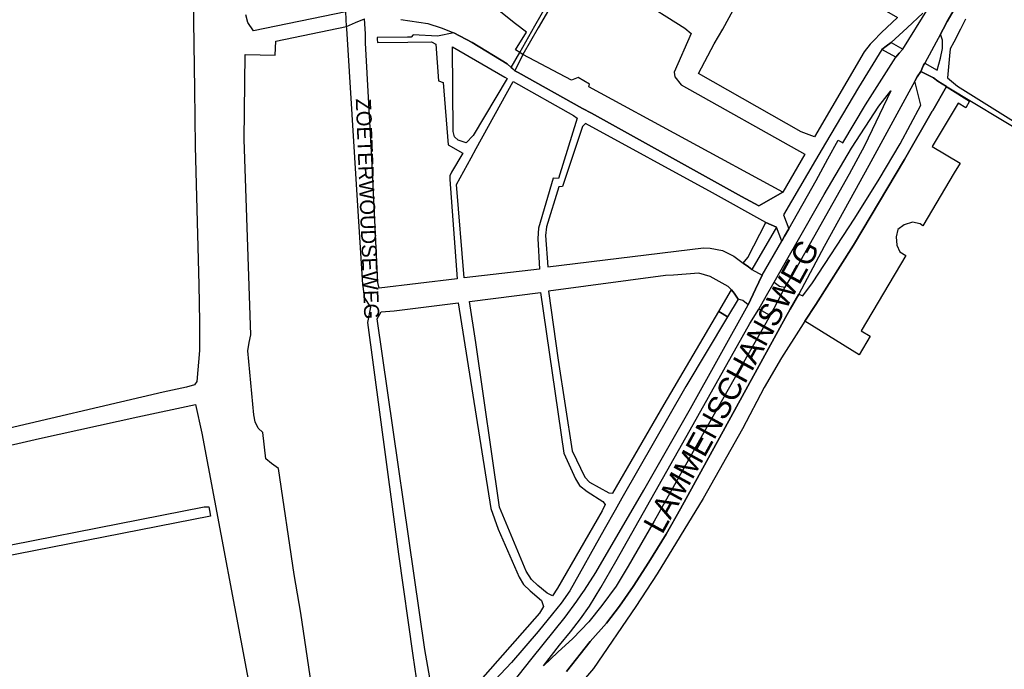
# Model space of a CAD drawing. Header units: metres. Extents: x 89872 to 99175, y 455036 to 468911.
# Tile 55 of 196: x 93082 to 93734, y 462026 to 462456. Entities that reach past the tile are written whole.
import ezdxf
from ezdxf.enums import TextEntityAlignment as Align

# ---------------------------------------------------------------- set-up
doc = ezdxf.new("R2010")
doc.units = ezdxf.units.M
for name, color, linetype in [('Straatnamen', 7, 'Continuous'), ('Straatnamen doorgaand', 7, 'Continuous'), ('Wegdeel doorgaand', 1, 'Continuous')]:
    doc.layers.add(name, color=color, linetype=linetype)
doc.layers.add('Waterdeel', color=7, linetype='Continuous', true_color=0x00aaff)
doc.layers.add('Wegdeel', color=7, linetype='Continuous', true_color=0x9a9a9a)

msp = doc.modelspace()

# ---------------------------------------------------------------- linework, layer by layer
at = {"layer": 'Waterdeel', "lineweight": -3}
for points in [[(93196.34, 462500), (93197.59, 462410.19), (93198.11, 462372.24), (93200.34, 462280.46), (93200.93, 462255.97), (93200.93, 462236.92), (93199.15, 462216.42), (93197.52, 462214.3), (93192.31, 462212.67), (93176.85, 462209.42), (93059.87, 462182.08)], [(93334.29, 462456.24), (93352.07, 462453.7), (93361.01, 462450.71), (93369.31, 462447.54), (93381.5, 462440.98), (93404.53, 462426.85), (93407.28, 462424.44), (93408.36, 462423.49), (93409.64, 462422.37), (93411.83, 462421.09), (93454.54, 462397.42), (93460.41, 462394.17), (93559.87, 462339.04), (93571.39, 462332.88), (93587.25, 462341.86), (93458.66, 462411.75), (93459.25, 462413.47), (93451.65, 462417.74), (93447.14, 462416.08), (93414.95, 462433.09), (93413.95, 462433.71), (93412.92, 462434.34), (93410.24, 462436.17), (93417.35, 462447.77), (93410.07, 462453.42), (93396.07, 462464.72)], [(93275.1, 462015.21), (93267.92, 462063.07), (93263.49, 462088.54), (93253.16, 462158.87), (93248.6, 462162.13), (93244.9, 462165.17), (93242.73, 462182.78), (93239.8, 462185.6), (93237.84, 462189.73), (93236.97, 462194.3), (93232.95, 462236.68), (93233.82, 462242.33), (93234.91, 462247.33), (93230.44, 462376.82), (93231.21, 462432.99), (93251.08, 462432.54), (93251.53, 462442.02), (93298.34, 462451.65), (93304.3, 462454.24), (93310.21, 462456.8)], [(93297.73, 462461.32), (93236.67, 462448.76), (93232.82, 462454.35), (93231.52, 462459.4)], [(93030.58, 462163.85), (93095.01, 462178.66), (93159.94, 462193.15), (93198.26, 462201.28), (93202.49, 462182.24), (93236.66, 462000.29)]]:
    msp.add_lwpolyline(points, dxfattribs=at)
at = {"layer": 'Wegdeel'}
for p, q in [((93696.05, 462454.98), (93708.27, 462476.29)), ((93423.04, 462452.18), (93433.86, 462471.21)), ((93436.7, 462470.73), (93425.16, 462450.75)), ((93708.13, 462456.46), (93704.77, 462449.93)), ((93412.92, 462434.34), (93423.04, 462452.18)), ((93425.16, 462450.75), (93414.95, 462433.09)), ((93691.5, 462446.47), (93693.38, 462449.97)), ((93693.38, 462449.97), (93696.05, 462454.98)), ((93704.77, 462449.93), (93700.35, 462441.33)), ((93692.92, 462442.62), (93691.5, 462446.47)), ((93692.92, 462436.95), (93692.92, 462442.62)), ((93652.79, 462436.45), (93655.58, 462438.53)), ((93662.05, 462431.38), (93652.79, 462436.45)), ((93655.58, 462438.53), (93658.9, 462440.99)), ((93658.9, 462440.99), (93666.59, 462436.62)), ((93666.59, 462436.62), (93664.27, 462433.94)), ((93691.71, 462430.66), (93692.92, 462436.95)), ((93698.08, 462436.9), (93697.51, 462432.25)), ((93700.35, 462441.33), (93698.08, 462436.9)), ((93407.28, 462424.44), (93412.92, 462434.34)), ((93414.95, 462433.09), (93409.64, 462422.37)), ((93664.27, 462433.94), (93662.05, 462431.38)), ((93689.31, 462422.72), (93691.71, 462430.66)), ((93697.51, 462432.25), (93696.25, 462417.65)), ((93408.36, 462423.49), (93407.28, 462424.44)), ((93409.64, 462422.37), (93408.36, 462423.49)), ((93678.64, 462421.9), (93680.29, 462426.06)), ((93680.29, 462426.06), (93681.28, 462427.44)), ((93681.28, 462427.44), (93689.31, 462422.72)), ((93674.54, 462415.52), (93676.05, 462418.28)), ((93676.05, 462418.28), (93678.64, 462421.9)), ((93678.64, 462421.9), (93686.88, 462417.71)), ((93686.88, 462417.71), (93678.64, 462421.9)), ((93686.88, 462417.71), (93689.81, 462415.34)), ((93689.81, 462415.34), (93686.88, 462417.71)), ((93696.25, 462417.65), (93702.8, 462412.18)), ((93678.54, 462399.6), (93674.54, 462415.52)), ((93695.57, 462411.79), (93686.44, 462395.92)), ((93686.44, 462395.92), (93695.57, 462411.79)), ((93689.81, 462415.34), (93695.57, 462411.79)), ((93695.57, 462411.79), (93689.81, 462415.34)), ((93773.34, 462364.59), (93696, 462411.52)), ((93696, 462411.52), (93710.89, 462402.16)), ((93702.8, 462412.18), (93778.2, 462364.96)), ((93671.82, 462386.66), (93678.54, 462399.6)), ((93703.38, 462400.74), (93686.14, 462372.2)), ((93708.32, 462397.75), (93703.38, 462400.74)), ((93710.89, 462402.16), (93708.32, 462397.75)), ((93686.19, 462395.5), (93667.8, 462363.58)), ((93667.8, 462363.58), (93686.19, 462395.5)), ((93686.44, 462395.92), (93686.19, 462395.5)), ((93686.19, 462395.5), (93686.44, 462395.92)), ((93664.83, 462373.99), (93671.82, 462386.66)), ((93651.04, 462350.47), (93664.83, 462373.99)), ((93686.14, 462372.2), (93704.68, 462361)), ((93667.8, 462363.58), (93633.95, 462306.76)), ((93633.95, 462306.76), (93667.8, 462363.58)), ((93704.68, 462361), (93700.72, 462354.8)), ((93700.72, 462354.8), (93679.94, 462319.63)), ((93634.83, 462324.71), (93651.04, 462350.47)), ((93606.85, 462281.73), (93634.83, 462324.71)), ((93564.05, 462298.72), (93576.03, 462321.72)), ((93582.92, 462318.71), (93566.67, 462290.67)), ((93576.03, 462321.72), (93579.55, 462320.18)), ((93579.55, 462320.18), (93582.92, 462318.71)), ((93667.47, 462320.33), (93663.31, 462317.21)), ((93673.01, 462322.06), (93667.47, 462320.33)), ((93678.21, 462321.02), (93673.01, 462322.06)), ((93679.94, 462319.63), (93678.21, 462321.02)), ((93663.31, 462317.21), (93662.27, 462312.36)), ((93662.27, 462312.36), (93662.62, 462306.81)), ((93633.95, 462306.76), (93608.94, 462267.47)), ((93608.94, 462267.47), (93633.95, 462306.76)), ((93662.62, 462306.81), (93664.7, 462302.31)), ((93560.91, 462294.87), (93564.05, 462298.72)), ((93668.62, 462299.99), (93639.07, 462249.98)), ((93664.7, 462302.31), (93668.62, 462299.99)), ((93564.4, 462292.33), (93560.91, 462294.87)), ((93566.67, 462290.67), (93564.4, 462292.33)), ((93576.41, 462273.54), (93581.44, 462282.36)), ((93581.44, 462282.36), (93584.94, 462279.73)), ((93584.94, 462279.73), (93588.61, 462278.86)), ((93600.37, 462273.21), (93606.85, 462281.73)), ((93544.77, 462262.8), (93553.3, 462277.29)), ((93553.3, 462277.29), (93554.91, 462274.88)), ((93554.91, 462274.88), (93557.5, 462271)), ((93571.2, 462264.42), (93576.41, 462273.54)), ((93588.61, 462278.86), (93583.7, 462269.43)), ((93592.07, 462264.47), (93597.73, 462274.43)), ((93597.73, 462274.43), (93600.37, 462273.21)), ((93557.5, 462271), (93550.57, 462259.35)), ((93583.7, 462269.43), (93578.9, 462260.23)), ((93608.94, 462267.47), (93601.86, 462256.35)), ((93601.86, 462256.35), (93608.94, 462267.47)), ((93546.92, 462261.52), (93544.77, 462262.8)), ((93550.57, 462259.35), (93546.92, 462261.52)), ((93578.9, 462260.23), (93571.2, 462264.42)), ((93588.87, 462258.83), (93592.07, 462264.47)), ((93545.33, 462179.07), (93588.87, 462258.83)), ((93601.86, 462256.35), (93599.16, 462252.15)), ((93637.68, 462234.04), (93601.86, 462256.35)), ((93599.16, 462252.15), (93586.22, 462232.04)), ((93645.02, 462246.46), (93637.68, 462234.04)), ((93639.07, 462249.98), (93645.02, 462246.46)), ((93586.22, 462232.04), (93574.87, 462212.58)), ((93574.87, 462212.58), (93560.37, 462185.1)), ((93560.37, 462185.1), (93534.53, 462138.98)), ((93519.45, 462132.2), (93545.33, 462179.07)), ((93534.53, 462138.98), (93504.02, 462089)), ((93510.01, 462115.41), (93519.45, 462132.2)), ((93498.47, 462096.69), (93510.01, 462115.41)), ((93488.15, 462080.78), (93498.47, 462096.69)), ((93504.02, 462089), (93489.93, 462067.4)), ((93478.97, 462067.57), (93488.15, 462080.78)), ((93489.93, 462067.4), (93461.84, 462026.4)), ((93470.4, 462056.38), (93478.97, 462067.57)), ((93459.56, 462044.14), (93470.4, 462056.38)), ((93443.88, 462024.44), (93459.56, 462044.14)), ((93461.84, 462026.4), (93452.37, 462015.3))]:
    msp.add_line(p, q, dxfattribs=at)
for points in [[(93608.2, 462378.51), (93599.34, 462381.86), (93531.29, 462420.44), (93541.77, 462440.25), (93547.36, 462449.81), (93567.16, 462486.32), (93572.8, 462496.03), (93575.11, 462500), (93585.43, 462517.79), (93618.69, 462500), (93653.91, 462480.56), (93646.52, 462467.19), (93663.17, 462457.67), (93652.59, 462447.67), (93647.03, 462442.02), (93644.99, 462439.91), (93640.96, 462434.81)], [(93377.49, 462374.46), (93372.24, 462376.39), (93369.79, 462378.48), (93368.92, 462381.98), (93368.41, 462438.13), (93403.05, 462418.16), (93404.64, 462417.24), (93382.03, 462379.36)], [(93376.26, 462285.06), (93371.02, 462347), (93380.77, 462364.71), (93384.12, 462370.81), (93408.52, 462415.12), (93448.57, 462392.74), (93450.93, 462390.9), (93438.68, 462351.02), (93435.19, 462351.19), (93425.4, 462318.14), (93424.87, 462311.14), (93425.99, 462290.93)], [(93434.56, 462074.49), (93431.11, 462076.32), (93425.03, 462081.39), (93420.77, 462085.24), (93417.22, 462090.82), (93399.59, 462133.2), (93383.98, 462242.29), (93379.62, 462269.51), (93426.66, 462275.45), (93442.15, 462169.09), (93449.86, 462152.05), (93452.49, 462147.59), (93457.56, 462143.54), (93467.9, 462137.05), (93469.52, 462135.02), (93467.6, 462130.86), (93438, 462079.56)], [(93366.14, 462000.79), (93362.9, 462002.21), (93358.24, 462006.87), (93355.81, 462010.72), (93353.98, 462016.4), (93350.13, 462038.91), (93318.62, 462258.02), (93321.28, 462262.56), (93329.75, 462263.21), (93372.19, 462268.57), (93393.81, 462132.28), (93398.68, 462118.7), (93412.66, 462086.86), (93415.5, 462082), (93419.76, 462077.74), (93427.46, 462071.45), (93428.68, 462067.4), (93426.15, 462063.04), (93373.65, 462003.63), (93370, 462000.99)]]:
    msp.add_lwpolyline(points, close=True, dxfattribs=at)
for points in [[(93490.73, 462470.56), (93522.39, 462450.52), (93526.39, 462446.91), (93515.21, 462421.42), (93515.68, 462418.39), (93519.87, 462413.03), (93601.65, 462367.17), (93587.25, 462341.86), (93571.39, 462332.88), (93559.87, 462339.04), (93460.41, 462394.17), (93454.54, 462397.42), (93411.83, 462421.09), (93409.64, 462422.37), (93408.36, 462423.49), (93407.28, 462424.44), (93404.53, 462426.85), (93381.5, 462440.98), (93369.31, 462447.54), (93358.56, 462445.33), (93342.36, 462446.07), (93340.99, 462444.59), (93338.67, 462444.56), (93318.53, 462444.29), (93318.58, 462443.19), (93318.67, 462441.02), (93338.81, 462441.26), (93354.58, 462441.45), (93357.38, 462439.88), (93359.13, 462415.56), (93362.28, 462414.51), (93365.6, 462373.24), (93375.3, 462367.72), (93367.78, 462355.13), (93366.73, 462352.68), (93366.56, 462350.23), (93371.51, 462284.49), (93319.88, 462278.4), (93319.09, 462282.11), (93315.06, 462364.49), (93310.87, 462440.92), (93310.81, 462443.08), (93310.78, 462444.19), (93310.77, 462444.77), (93310.75, 462445.6), (93310.71, 462446.86), (93310.21, 462456.8)], [(93345.75, 462012.4), (93342.33, 462035.07), (93332.91, 462102.04), (93312.39, 462255.46), (93314.32, 462265.79), (93310.23, 462272.03), (93309.52, 462277.78), (93309.16, 462280.65), (93305.49, 462336.42), (93298.43, 462450.3), (93298.34, 462451.65), (93297.73, 462461.32)], [(93679.94, 462460.55), (93669.51, 462450.85), (93658.9, 462440.99), (93655.58, 462438.53), (93652.79, 462436.45), (93637.31, 462411.18), (93615.4, 462374.29), (93608.8, 462363), (93587.62, 462326.8), (93591.1, 462317.66), (93588.26, 462312.7), (93586.43, 462309.49), (93582.92, 462318.71), (93579.55, 462320.18), (93576.03, 462321.72), (93540.71, 462341.49), (93456.61, 462387.31), (93454.51, 462385.39), (93441.22, 462345.68), (93438.95, 462345.51), (93430.64, 462318.84), (93429.94, 462313.24), (93431.66, 462292.4), (93534.56, 462305.05), (93539.1, 462304.87), (93547.19, 462303.3), (93554.69, 462299.39), (93560.91, 462294.87), (93564.4, 462292.33), (93566.67, 462290.67), (93573.49, 462286.82), (93569.07, 462277.61), (93564.13, 462267.32), (93560.64, 462270.12), (93557.5, 462271), (93554.91, 462274.88), (93553.3, 462277.29), (93550.94, 462279.31), (93539.05, 462286.02), (93531.59, 462288.22), (93514.79, 462286.91), (93509.49, 462286.67), (93431.95, 462276.28), (93438.51, 462230.68), (93447.78, 462170.52), (93456.17, 462153.2), (93459.14, 462149.88), (93471.9, 462142.71), (93474.7, 462142.53), (93508.54, 462201.21), (93544.77, 462262.8), (93546.92, 462261.52), (93550.57, 462259.35), (93523.05, 462213.1), (93480.66, 462139.11), (93476.15, 462131.23), (93468.84, 462118.48), (93446.11, 462077.9), (93440.46, 462069.72), (93434.66, 462062.56), (93425.22, 462050.88), (93407.55, 462030.41), (93389.28, 462010.91)], [(93019.96, 462097.22), (93203.89, 462133.4), (93206.97, 462133.4), (93207.42, 462131), (93208.12, 462127.31), (93021.28, 462090.55)]]:
    msp.add_lwpolyline(points, dxfattribs=at)
at = {"layer": 'Wegdeel doorgaand'}
for points in [[(93708.27, 462476.29), (93696.05, 462454.98), (93693.38, 462449.97), (93691.5, 462446.47), (93681.28, 462427.44), (93680.29, 462426.06), (93678.64, 462421.9), (93676.05, 462418.28), (93674.54, 462415.52), (93644.05, 462359.49), (93614.56, 462305.86), (93597.73, 462274.43), (93592.07, 462264.47), (93588.87, 462258.83), (93545.33, 462179.07), (93519.45, 462132.2), (93510.01, 462115.41), (93498.47, 462096.69), (93488.15, 462080.78), (93478.97, 462067.57), (93470.4, 462056.38), (93459.56, 462044.14), (93443.88, 462024.44)], [(93407.73, 462016.24), (93421.1, 462033.12), (93443.14, 462060.41), (93450.83, 462070.9), (93453.74, 462075.11), (93455.9, 462078.25), (93463.33, 462090.05), (93495.07, 462144.54), (93526.1, 462198.67), (93564.13, 462267.32), (93569.07, 462277.61), (93573.49, 462286.82), (93586.43, 462309.49), (93588.26, 462312.7), (93591.1, 462317.66), (93609.33, 462349.61), (93617.03, 462363.95), (93623.78, 462376.34), (93626.98, 462374.66), (93641.99, 462399.64), (93662.05, 462431.38), (93664.27, 462433.94), (93666.59, 462436.62), (93683.55, 462463.91)]]:
    msp.add_lwpolyline(points, dxfattribs=at)
msp.add_lwpolyline([(93428.7, 462028.13), (93439.28, 462041.86), (93446.62, 462050.61), (93453.26, 462059.18), (93459.21, 462067.75), (93466.73, 462079.99), (93476.7, 462097.19), (93525.92, 462184.49), (93565.26, 462254.81), (93571.2, 462264.42), (93576.41, 462273.54), (93581.44, 462282.36), (93591.56, 462300.14), (93595.73, 462307.46), (93614.49, 462340.43), (93632.76, 462371.12), (93650.86, 462398.84), (93658.73, 462408.99), (93641.24, 462372.61), (93631.1, 462353.89), (93596.74, 462292.76), (93588.61, 462278.86), (93583.7, 462269.43), (93578.9, 462260.23), (93537.11, 462186.59), (93502.05, 462123.89), (93484.74, 462094.16), (93476.78, 462080.95), (93467.34, 462068.01), (93458.77, 462057.34), (93448.1, 462046.15), (93438.14, 462037.23)], close=True, dxfattribs=at)

# ---------------------------------------------------------------- texts
at = {"layer": 'Straatnamen'}
msp.add_text('ZOETERWOUDSEWEG', height=10, rotation=272.22148, dxfattribs=at).set_placement((93312.21, 462330.84), align=Align.MIDDLE_CENTER)
at = {"layer": 'Straatnamen doorgaand'}
for s, rotation, p in [('LAMMENSCHANSWEG', 61.20848, (93553.08, 462213.47)), ('KANAALWEG', 26.08783, (93747.68, 462000.01))]:
    msp.add_text(s, height=15, rotation=rotation, dxfattribs=at).set_placement(p, align=Align.MIDDLE_CENTER)

doc.saveas('drawing.dxf')
